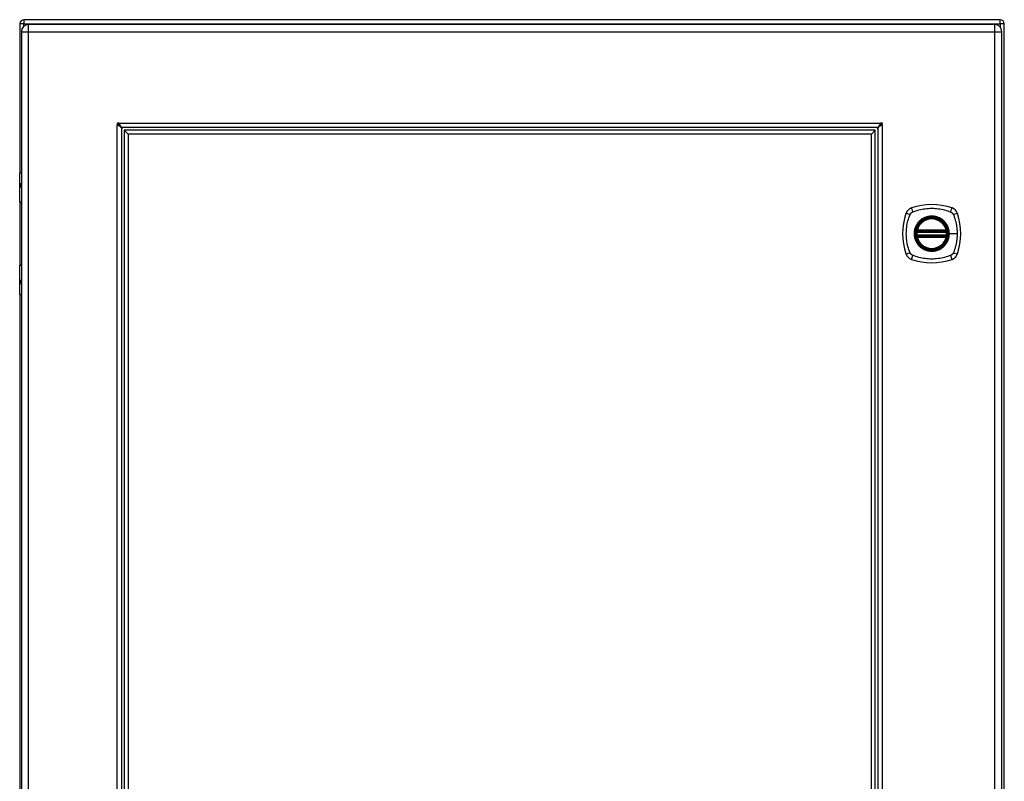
# Model space of a CAD drawing. Header units: inches. Extents: x 12 to 130, y 10 to 80.
# Tile 6 of 8: x 59 to 79, y 45 to 61. Entities that reach past the tile are written whole.
import ezdxf

# ---------------------------------------------------------------- set-up
doc = ezdxf.new("R2010")
doc.units = ezdxf.units.IN
doc.header["$MEASUREMENT"] = 0
doc.layers.add('Visible Edges(ANSI)', color=7, linetype='Continuous', lineweight=25)
doc.layers.add('Visible Tangent Edges(ANSI)', color=7, linetype='Continuous', lineweight=25)

msp = doc.modelspace()

# ---------------------------------------------------------------- linework, layer by layer
at = {"layer": 'Visible Edges(ANSI)'}
for p, q in [((58.531, 60.422), (58.531, 57.398)), ((78.447, 60.506), (58.615, 60.506)), ((78.531, 30.59), (78.531, 60.422)), ((58.563, 60.261), (58.563, 30.75)), ((78.335, 60.407), (58.709, 60.407)), ((78.481, 30.75), (78.481, 60.261)), ((60.594, 58.306), (60.594, 32.706)), ((75.956, 58.318), (60.607, 58.318)), ((60.653, 58.259), (60.732, 58.181)), ((60.653, 58.259), (60.653, 32.753)), ((75.91, 58.259), (60.653, 58.259)), ((75.91, 58.259), (75.831, 58.181)), ((75.91, 32.753), (75.91, 58.259)), ((75.969, 32.706), (75.969, 58.306)), ((60.732, 58.181), (60.732, 32.831)), ((75.831, 58.181), (60.732, 58.181)), ((75.831, 32.831), (75.831, 58.181)), ((58.528, 56.803), (58.528, 57.388)), ((58.548, 57.407), (58.563, 57.407)), ((58.563, 57.163), (58.56, 57.163)), ((58.56, 57.12), (58.563, 57.12)), ((58.531, 56.794), (58.531, 55.521)), ((58.563, 56.787), (58.544, 56.787)), ((76.764, 56.217), (77.35, 56.217)), ((76.76, 56.197), (77.354, 56.197)), ((77.354, 56.118), (76.76, 56.118)), ((77.35, 56.098), (76.764, 56.098)), ((58.528, 54.927), (58.528, 55.512)), ((58.544, 55.528), (58.563, 55.528)), ((58.563, 55.195), (58.56, 55.195)), ((58.56, 55.152), (58.563, 55.152)), ((58.531, 54.917), (58.531, 36.095)), ((58.563, 54.907), (58.548, 54.907))]:
    msp.add_line(p, q, dxfattribs=at)
at = {"layer": 'Visible Edges(ANSI)', "flags": 128}
for points in [[(60.517, 58.364), (60.516, 58.364), (60.516, 58.364), (60.516, 58.364), (60.516, 58.364), (60.515, 58.365), (60.515, 58.365), (60.515, 58.365), (60.515, 58.365), (60.514, 58.365), (60.514, 58.365), (60.513, 58.366), (60.513, 58.366), (60.513, 58.366), (60.512, 58.366), (60.512, 58.366), (60.512, 58.367), (60.511, 58.367), (60.511, 58.367), (60.511, 58.367), (60.511, 58.367), (60.51, 58.367), (60.51, 58.368), (60.51, 58.368), (60.51, 58.368)], [(60.594, 58.306), (60.594, 58.308), (60.593, 58.31), (60.592, 58.313), (60.591, 58.315), (60.59, 58.318), (60.588, 58.32), (60.586, 58.323), (60.584, 58.325), (60.581, 58.327), (60.578, 58.33), (60.575, 58.332), (60.572, 58.335), (60.568, 58.337), (60.564, 58.34), (60.56, 58.342), (60.556, 58.345), (60.551, 58.347), (60.547, 58.349), (60.542, 58.352), (60.537, 58.354), (60.532, 58.357), (60.527, 58.359), (60.522, 58.362), (60.517, 58.364)], [(60.545, 58.402), (60.545, 58.402), (60.545, 58.402), (60.545, 58.402), (60.545, 58.402), (60.545, 58.402), (60.545, 58.401), (60.546, 58.401), (60.546, 58.401), (60.546, 58.4), (60.546, 58.4), (60.546, 58.4), (60.547, 58.399), (60.547, 58.399), (60.547, 58.399), (60.547, 58.398), (60.547, 58.398), (60.548, 58.398), (60.548, 58.397), (60.548, 58.397), (60.548, 58.397), (60.548, 58.396), (60.548, 58.396), (60.548, 58.396), (60.548, 58.396)], [(60.548, 58.396), (60.551, 58.391), (60.553, 58.385), (60.556, 58.38), (60.558, 58.375), (60.561, 58.371), (60.563, 58.366), (60.565, 58.361), (60.568, 58.357), (60.57, 58.352), (60.573, 58.348), (60.575, 58.344), (60.578, 58.341), (60.58, 58.337), (60.582, 58.334), (60.585, 58.331), (60.587, 58.329), (60.59, 58.326), (60.592, 58.324), (60.595, 58.322), (60.597, 58.321), (60.599, 58.32), (60.602, 58.319), (60.604, 58.319), (60.607, 58.318)], [(75.956, 58.318), (75.959, 58.319), (75.961, 58.319), (75.963, 58.32), (75.966, 58.321), (75.968, 58.322), (75.971, 58.324), (75.973, 58.326), (75.976, 58.329), (75.978, 58.331), (75.98, 58.334), (75.983, 58.337), (75.985, 58.341), (75.988, 58.344), (75.99, 58.348), (75.993, 58.352), (75.995, 58.357), (75.997, 58.361), (76, 58.366), (76.002, 58.371), (76.005, 58.375), (76.007, 58.38), (76.01, 58.385), (76.012, 58.391), (76.015, 58.396)], [(76.046, 58.364), (76.041, 58.362), (76.036, 58.359), (76.031, 58.357), (76.026, 58.354), (76.021, 58.352), (76.016, 58.349), (76.012, 58.347), (76.007, 58.345), (76.003, 58.342), (75.999, 58.34), (75.995, 58.337), (75.991, 58.335), (75.988, 58.332), (75.985, 58.33), (75.982, 58.328), (75.979, 58.325), (75.977, 58.323), (75.975, 58.32), (75.973, 58.318), (75.972, 58.315), (75.97, 58.313), (75.97, 58.31), (75.969, 58.308), (75.969, 58.306)], [(76.015, 58.396), (76.015, 58.396), (76.015, 58.396), (76.015, 58.396), (76.015, 58.397), (76.015, 58.397), (76.015, 58.397), (76.015, 58.398), (76.016, 58.398), (76.016, 58.398), (76.016, 58.399), (76.016, 58.399), (76.016, 58.399), (76.017, 58.4), (76.017, 58.4), (76.017, 58.4), (76.017, 58.401), (76.017, 58.401), (76.017, 58.401), (76.018, 58.402), (76.018, 58.402), (76.018, 58.402), (76.018, 58.402), (76.018, 58.402), (76.018, 58.402)], [(76.053, 58.368), (76.053, 58.368), (76.053, 58.368), (76.052, 58.367), (76.052, 58.367), (76.052, 58.367), (76.052, 58.367), (76.052, 58.367), (76.051, 58.367), (76.051, 58.366), (76.051, 58.366), (76.05, 58.366), (76.05, 58.366), (76.049, 58.366), (76.049, 58.365), (76.049, 58.365), (76.048, 58.365), (76.048, 58.365), (76.048, 58.365), (76.047, 58.365), (76.047, 58.364), (76.047, 58.364), (76.047, 58.364), (76.047, 58.364), (76.046, 58.364)], [(76.748, 56.211), (76.748, 56.211), (76.748, 56.21), (76.748, 56.21), (76.748, 56.21), (76.748, 56.209), (76.748, 56.209), (76.748, 56.208), (76.748, 56.207), (76.748, 56.206), (76.748, 56.206), (76.748, 56.205), (76.747, 56.203), (76.747, 56.202), (76.747, 56.201), (76.747, 56.2), (76.747, 56.198), (76.746, 56.197), (76.746, 56.195), (76.746, 56.194), (76.746, 56.192), (76.746, 56.191), (76.746, 56.189), (76.745, 56.188), (76.745, 56.186)], [(77.369, 56.186), (77.368, 56.188), (77.368, 56.189), (77.368, 56.191), (77.368, 56.192), (77.368, 56.194), (77.368, 56.195), (77.367, 56.197), (77.367, 56.198), (77.367, 56.2), (77.367, 56.201), (77.367, 56.202), (77.367, 56.203), (77.366, 56.205), (77.366, 56.206), (77.366, 56.206), (77.366, 56.207), (77.366, 56.208), (77.366, 56.209), (77.366, 56.209), (77.366, 56.21), (77.365, 56.21), (77.365, 56.21), (77.365, 56.211), (77.365, 56.211)], [(76.745, 56.129), (76.745, 56.127), (76.746, 56.126), (76.746, 56.124), (76.746, 56.122), (76.746, 56.121), (76.746, 56.119), (76.746, 56.118), (76.747, 56.117), (76.747, 56.115), (76.747, 56.114), (76.747, 56.113), (76.747, 56.111), (76.748, 56.11), (76.748, 56.109), (76.748, 56.108), (76.748, 56.108), (76.748, 56.107), (76.748, 56.106), (76.748, 56.106), (76.748, 56.105), (76.748, 56.105), (76.748, 56.104), (76.748, 56.104), (76.748, 56.104)], [(77.365, 56.104), (77.365, 56.104), (77.365, 56.104), (77.365, 56.105), (77.366, 56.105), (77.366, 56.106), (77.366, 56.106), (77.366, 56.107), (77.366, 56.108), (77.366, 56.108), (77.366, 56.109), (77.366, 56.11), (77.367, 56.111), (77.367, 56.113), (77.367, 56.114), (77.367, 56.115), (77.367, 56.117), (77.367, 56.118), (77.368, 56.119), (77.368, 56.121), (77.368, 56.122), (77.368, 56.124), (77.368, 56.126), (77.368, 56.127), (77.369, 56.129)]]:
    msp.add_lwpolyline(points, dxfattribs=at)
at = {"layer": 'Visible Edges(ANSI)'}
for radius in [0.32, 0.315]:
    msp.add_circle((77.057, 56.157), radius, dxfattribs=at)
for centre, radius, start, end in [((58.615, 60.422), 0.084, 90, 180), ((78.447, 60.422), 0.084, 0, 90), ((58.709, 60.261), 0.146, 90, 180), ((78.335, 60.261), 0.146, 0, 90), ((60.531, 58.382), 0.025, 56.132, 213.868), ((60.572, 58.34), 0.031, 111.3217, 159.928), ((60.644, 58.268), 0.105, 131.9188, 138.0812), ((60.644, 58.268), 0.05, 90, 180), ((75.919, 58.268), 0.05, 0, 90), ((75.919, 58.268), 0.105, 41.9188, 48.0812), ((75.99, 58.34), 0.031, 20.072, 68.6783), ((76.032, 58.382), 0.025, 326.132, 123.868), ((58.548, 57.388), 0.0197, 90, 180), ((58.544, 56.803), 0.0157, 180, 270), ((76.702, 56.512), 0.177, 108.7722, 161.2278), ((77.057, 55.468), 1.28, 71.2278, 108.7722), ((77.412, 56.512), 0.177, 18.7722, 71.2278), ((77.746, 56.157), 1.28, 161.2278, 198.7722), ((77.057, 56.157), 0.313, 13.6344, 166.3656), ((76.368, 56.157), 1.28, 341.2278, 18.7722), ((77.057, 56.157), 0.313, 166.3656, 170.216), ((76.76, 56.209), 0.0118, 170.216, 270), ((76.764, 56.228), 0.0118, 166.3656, 270), ((77.35, 56.228), 0.0118, 270, 13.6344), ((77.354, 56.209), 0.0118, 270, 9.784), ((77.057, 56.157), 0.313, 9.784, 13.6344), ((77.057, 56.157), 0.313, 174.7499, 185.2501), ((76.76, 56.106), 0.0118, 90, 189.784), ((77.057, 56.157), 0.313, 189.784, 193.6344), ((76.764, 56.086), 0.0118, 90, 193.6344), ((77.057, 56.157), 0.313, 193.6344, 346.3656), ((77.35, 56.086), 0.0118, 346.3656, 90), ((77.354, 56.106), 0.0118, 350.216, 90), ((77.057, 56.157), 0.313, 346.3656, 350.216), ((77.057, 56.157), 0.313, 354.7499, 5.2501), ((76.702, 55.803), 0.177, 198.7722, 251.2278), ((77.057, 56.846), 1.28, 251.2278, 288.7722), ((77.412, 55.803), 0.177, 288.7722, 341.2278), ((58.544, 55.512), 0.0157, 90, 180), ((58.548, 54.927), 0.0197, 180, 270)]:
    msp.add_arc(centre, radius, start, end, dxfattribs=at)
at = {"layer": 'Visible Tangent Edges(ANSI)'}
for p, q in [((58.615, 60.422), (58.531, 60.422)), ((58.615, 60.506), (58.615, 60.422)), ((58.615, 60.422), (78.447, 60.422)), ((58.615, 60.373), (58.615, 60.422)), ((78.447, 60.422), (78.447, 60.506)), ((78.447, 60.422), (78.447, 60.355)), ((78.531, 60.422), (78.447, 60.422)), ((58.563, 60.261), (58.709, 60.261)), ((58.709, 60.261), (58.709, 60.407)), ((58.709, 60.261), (78.335, 60.261)), ((58.709, 30.75), (58.709, 60.261)), ((78.335, 60.407), (78.335, 60.261)), ((78.335, 60.261), (78.335, 30.75)), ((78.335, 60.261), (78.481, 60.261)), ((60.51, 32.644), (60.51, 58.368)), ((60.545, 58.402), (76.018, 58.402)), ((76.053, 58.368), (76.053, 32.644)), ((58.563, 57.388), (58.528, 57.388)), ((58.551, 57.173), (58.563, 57.173)), ((58.563, 57.11), (58.551, 57.11)), ((58.528, 56.803), (58.563, 56.803)), ((76.754, 56.21), (76.748, 56.211)), ((76.753, 56.231), (76.764, 56.228)), ((76.764, 56.217), (76.764, 56.228)), ((77.35, 56.228), (76.764, 56.228)), ((76.764, 56.207), (76.764, 56.217)), ((77.35, 56.228), (77.361, 56.231)), ((77.35, 56.228), (77.35, 56.217)), ((77.35, 56.217), (77.35, 56.207)), ((77.365, 56.211), (77.359, 56.21)), ((76.745, 56.186), (76.757, 56.185)), ((76.745, 56.129), (76.757, 56.13)), ((76.748, 56.104), (76.754, 56.105)), ((76.764, 56.086), (76.753, 56.084)), ((76.757, 56.185), (77.357, 56.185)), ((77.357, 56.13), (76.757, 56.13)), ((76.76, 56.197), (76.76, 56.207)), ((76.76, 56.108), (76.76, 56.118)), ((76.764, 56.207), (77.35, 56.207)), ((76.764, 56.098), (76.764, 56.108)), ((77.35, 56.108), (76.764, 56.108)), ((76.764, 56.086), (76.764, 56.098)), ((76.764, 56.086), (77.35, 56.086)), ((77.35, 56.108), (77.35, 56.098)), ((77.35, 56.098), (77.35, 56.086)), ((77.361, 56.084), (77.35, 56.086)), ((77.354, 56.207), (77.354, 56.197)), ((77.354, 56.118), (77.354, 56.108)), ((77.357, 56.185), (77.369, 56.186)), ((77.357, 56.13), (77.369, 56.129)), ((77.359, 56.105), (77.365, 56.104)), ((77.409, 56.157), (77.414, 56.157)), ((77.574, 56.157), (77.414, 56.157)), ((58.563, 55.512), (58.528, 55.512)), ((58.551, 55.205), (58.563, 55.205)), ((58.563, 55.142), (58.551, 55.142)), ((58.528, 54.927), (58.563, 54.927))]:
    msp.add_line(p, q, dxfattribs=at)
at = {"layer": 'Visible Tangent Edges(ANSI)', "flags": 128}
for points in [[(58.551, 57.173), (58.549, 57.173), (58.547, 57.172), (58.545, 57.171), (58.543, 57.169), (58.542, 57.167), (58.541, 57.165), (58.54, 57.161), (58.539, 57.158), (58.538, 57.154), (58.537, 57.15), (58.537, 57.146), (58.537, 57.142), (58.537, 57.137), (58.537, 57.133), (58.538, 57.129), (58.539, 57.125), (58.54, 57.122), (58.541, 57.119), (58.542, 57.116), (58.543, 57.114), (58.545, 57.112), (58.547, 57.111), (58.549, 57.11), (58.551, 57.11)], [(58.56, 57.12), (58.558, 57.12), (58.556, 57.121), (58.554, 57.122), (58.553, 57.123), (58.551, 57.124), (58.55, 57.126), (58.549, 57.128), (58.548, 57.13), (58.547, 57.133), (58.547, 57.136), (58.547, 57.139), (58.546, 57.142), (58.547, 57.145), (58.547, 57.148), (58.547, 57.15), (58.548, 57.153), (58.549, 57.155), (58.55, 57.157), (58.551, 57.159), (58.552, 57.161), (58.554, 57.162), (58.556, 57.163), (58.558, 57.163), (58.56, 57.163)], [(76.668, 56.597), (76.702, 56.611), (76.733, 56.622), (76.764, 56.631), (76.796, 56.64), (76.828, 56.648), (76.86, 56.655), (76.893, 56.661), (76.925, 56.665), (76.958, 56.669), (76.991, 56.672), (77.024, 56.673), (77.057, 56.674), (77.09, 56.673), (77.123, 56.672), (77.156, 56.669), (77.188, 56.665), (77.221, 56.661), (77.253, 56.655), (77.286, 56.648), (77.318, 56.64), (77.35, 56.631), (77.381, 56.622), (77.412, 56.611), (77.446, 56.597)], [(76.617, 55.769), (76.603, 55.802), (76.593, 55.833), (76.583, 55.865), (76.574, 55.896), (76.567, 55.928), (76.56, 55.961), (76.554, 55.993), (76.549, 56.026), (76.545, 56.058), (76.543, 56.091), (76.541, 56.124), (76.54, 56.157), (76.541, 56.19), (76.543, 56.223), (76.545, 56.256), (76.549, 56.289), (76.554, 56.322), (76.56, 56.354), (76.567, 56.386), (76.574, 56.418), (76.583, 56.45), (76.593, 56.481), (76.603, 56.512), (76.617, 56.546)], [(76.617, 56.546), (76.618, 56.549), (76.62, 56.552), (76.621, 56.554), (76.623, 56.557), (76.625, 56.559), (76.626, 56.562), (76.628, 56.565), (76.63, 56.567), (76.632, 56.569), (76.634, 56.572), (76.636, 56.574), (76.638, 56.576), (76.64, 56.578), (76.643, 56.58), (76.645, 56.582), (76.647, 56.584), (76.65, 56.586), (76.652, 56.588), (76.655, 56.59), (76.658, 56.591), (76.66, 56.593), (76.663, 56.595), (76.666, 56.596), (76.668, 56.597)], [(77.409, 56.157), (77.397, 56.066), (77.362, 55.981), (77.306, 55.908), (77.233, 55.852), (77.148, 55.817), (77.057, 55.805), (76.965, 55.817), (76.88, 55.853), (76.807, 55.909), (76.752, 55.981), (76.717, 56.066), (76.705, 56.158), (76.717, 56.249), (76.752, 56.334), (76.808, 56.407), (76.881, 56.463), (76.966, 56.498), (77.057, 56.51), (77.148, 56.498), (77.233, 56.462), (77.306, 56.406), (77.362, 56.334), (77.397, 56.249), (77.409, 56.157)], [(76.829, 56.432), (76.827, 56.43), (76.825, 56.428), (76.823, 56.427), (76.821, 56.425), (76.819, 56.423), (76.817, 56.421), (76.815, 56.419), (76.813, 56.417), (76.811, 56.415), (76.809, 56.414), (76.807, 56.412), (76.805, 56.41), (76.803, 56.408), (76.801, 56.406), (76.799, 56.404), (76.797, 56.402), (76.795, 56.4), (76.793, 56.398), (76.791, 56.396), (76.79, 56.393), (76.788, 56.391), (76.786, 56.389), (76.784, 56.387), (76.782, 56.385)], [(77.285, 56.432), (77.268, 56.445), (77.251, 56.456), (77.234, 56.467), (77.216, 56.477), (77.197, 56.485), (77.178, 56.493), (77.158, 56.5), (77.139, 56.505), (77.118, 56.509), (77.098, 56.512), (77.078, 56.514), (77.057, 56.514), (77.036, 56.514), (77.016, 56.512), (76.995, 56.509), (76.975, 56.505), (76.955, 56.499), (76.936, 56.493), (76.917, 56.485), (76.898, 56.477), (76.88, 56.467), (76.862, 56.456), (76.845, 56.445), (76.829, 56.432)], [(77.332, 56.385), (77.33, 56.387), (77.328, 56.389), (77.326, 56.391), (77.324, 56.393), (77.322, 56.396), (77.321, 56.398), (77.319, 56.4), (77.317, 56.402), (77.315, 56.404), (77.313, 56.406), (77.311, 56.408), (77.309, 56.41), (77.307, 56.412), (77.305, 56.414), (77.303, 56.415), (77.301, 56.417), (77.299, 56.419), (77.297, 56.421), (77.295, 56.423), (77.293, 56.425), (77.291, 56.427), (77.289, 56.428), (77.287, 56.43), (77.285, 56.432)], [(77.446, 56.597), (77.447, 56.597), (77.448, 56.596), (77.45, 56.595), (77.451, 56.595), (77.452, 56.594), (77.454, 56.593), (77.455, 56.592), (77.456, 56.592), (77.458, 56.591), (77.459, 56.59), (77.46, 56.589), (77.462, 56.588), (77.463, 56.587), (77.464, 56.586), (77.465, 56.585), (77.466, 56.584), (77.468, 56.583), (77.469, 56.582), (77.47, 56.581), (77.471, 56.58), (77.472, 56.579), (77.473, 56.578), (77.475, 56.577), (77.476, 56.576)], [(77.476, 56.576), (77.477, 56.575), (77.478, 56.574), (77.479, 56.573), (77.48, 56.572), (77.481, 56.571), (77.482, 56.569), (77.483, 56.568), (77.484, 56.567), (77.485, 56.566), (77.486, 56.565), (77.487, 56.563), (77.488, 56.562), (77.488, 56.561), (77.489, 56.56), (77.49, 56.558), (77.491, 56.557), (77.492, 56.556), (77.493, 56.554), (77.493, 56.553), (77.494, 56.552), (77.495, 56.55), (77.496, 56.549), (77.496, 56.547), (77.497, 56.546)], [(77.497, 56.546), (77.505, 56.528), (77.511, 56.512), (77.516, 56.497), (77.521, 56.481), (77.526, 56.466), (77.531, 56.45), (77.535, 56.434), (77.54, 56.418), (77.544, 56.402), (77.547, 56.386), (77.551, 56.37), (77.554, 56.354), (77.557, 56.338), (77.56, 56.322), (77.563, 56.305), (77.565, 56.289), (77.567, 56.273), (77.569, 56.256), (77.57, 56.24), (77.571, 56.223), (77.572, 56.207), (77.573, 56.19), (77.573, 56.174), (77.574, 56.157)], [(76.782, 56.385), (76.77, 56.369), (76.758, 56.352), (76.747, 56.334), (76.738, 56.316), (76.729, 56.298), (76.721, 56.278), (76.715, 56.259), (76.71, 56.239), (76.705, 56.219), (76.702, 56.198), (76.701, 56.178), (76.7, 56.157), (76.701, 56.137), (76.702, 56.116), (76.705, 56.096), (76.71, 56.076), (76.715, 56.056), (76.721, 56.036), (76.729, 56.017), (76.738, 55.998), (76.747, 55.98), (76.758, 55.963), (76.77, 55.946), (76.782, 55.93)], [(76.753, 56.231), (76.753, 56.23), (76.752, 56.229), (76.752, 56.228), (76.752, 56.227), (76.752, 56.227), (76.752, 56.226), (76.752, 56.225), (76.752, 56.224), (76.752, 56.223), (76.752, 56.222), (76.752, 56.221), (76.752, 56.22), (76.752, 56.219), (76.752, 56.218), (76.752, 56.217), (76.752, 56.216), (76.752, 56.215), (76.753, 56.214), (76.753, 56.214), (76.753, 56.213), (76.753, 56.212), (76.754, 56.211), (76.754, 56.21), (76.754, 56.21)], [(76.754, 56.21), (76.755, 56.209), (76.755, 56.209), (76.755, 56.209), (76.755, 56.209), (76.755, 56.209), (76.756, 56.209), (76.756, 56.209), (76.756, 56.208), (76.756, 56.208), (76.757, 56.208), (76.757, 56.208), (76.757, 56.208), (76.757, 56.208), (76.758, 56.208), (76.758, 56.208), (76.758, 56.207), (76.758, 56.207), (76.759, 56.207), (76.759, 56.207), (76.759, 56.207), (76.759, 56.207), (76.76, 56.207), (76.76, 56.207), (76.76, 56.207)], [(77.414, 56.157), (77.414, 56.168), (77.413, 56.178), (77.412, 56.188), (77.411, 56.198), (77.41, 56.209), (77.408, 56.219), (77.407, 56.229), (77.404, 56.239), (77.402, 56.249), (77.399, 56.259), (77.396, 56.269), (77.393, 56.278), (77.389, 56.288), (77.385, 56.298), (77.381, 56.307), (77.376, 56.316), (77.372, 56.325), (77.367, 56.334), (77.361, 56.343), (77.356, 56.352), (77.35, 56.361), (77.344, 56.369), (77.338, 56.377), (77.332, 56.385)], [(77.354, 56.207), (77.354, 56.207), (77.354, 56.207), (77.355, 56.207), (77.355, 56.207), (77.355, 56.207), (77.355, 56.207), (77.356, 56.207), (77.356, 56.207), (77.356, 56.208), (77.356, 56.208), (77.357, 56.208), (77.357, 56.208), (77.357, 56.208), (77.357, 56.208), (77.358, 56.208), (77.358, 56.208), (77.358, 56.209), (77.358, 56.209), (77.358, 56.209), (77.359, 56.209), (77.359, 56.209), (77.359, 56.209), (77.359, 56.209), (77.359, 56.21)], [(77.359, 56.21), (77.36, 56.21), (77.36, 56.211), (77.361, 56.212), (77.361, 56.213), (77.361, 56.214), (77.361, 56.214), (77.362, 56.215), (77.362, 56.216), (77.362, 56.217), (77.362, 56.218), (77.362, 56.219), (77.362, 56.22), (77.362, 56.221), (77.362, 56.222), (77.362, 56.223), (77.362, 56.224), (77.362, 56.225), (77.362, 56.226), (77.362, 56.227), (77.362, 56.227), (77.362, 56.228), (77.362, 56.229), (77.361, 56.23), (77.361, 56.231)], [(76.754, 56.105), (76.754, 56.105), (76.754, 56.104), (76.753, 56.103), (76.753, 56.102), (76.753, 56.101), (76.753, 56.1), (76.752, 56.1), (76.752, 56.099), (76.752, 56.098), (76.752, 56.097), (76.752, 56.096), (76.752, 56.095), (76.752, 56.094), (76.752, 56.093), (76.752, 56.092), (76.752, 56.091), (76.752, 56.09), (76.752, 56.089), (76.752, 56.088), (76.752, 56.087), (76.752, 56.086), (76.752, 56.086), (76.753, 56.085), (76.753, 56.084)], [(76.76, 56.108), (76.76, 56.108), (76.76, 56.108), (76.759, 56.108), (76.759, 56.108), (76.759, 56.108), (76.759, 56.108), (76.758, 56.108), (76.758, 56.107), (76.758, 56.107), (76.758, 56.107), (76.757, 56.107), (76.757, 56.107), (76.757, 56.107), (76.757, 56.107), (76.756, 56.107), (76.756, 56.106), (76.756, 56.106), (76.756, 56.106), (76.755, 56.106), (76.755, 56.106), (76.755, 56.106), (76.755, 56.106), (76.755, 56.105), (76.754, 56.105)], [(76.757, 56.185), (76.757, 56.186), (76.757, 56.187), (76.757, 56.187), (76.758, 56.188), (76.758, 56.189), (76.758, 56.19), (76.758, 56.19), (76.758, 56.191), (76.759, 56.192), (76.759, 56.192), (76.759, 56.193), (76.759, 56.193), (76.759, 56.194), (76.759, 56.194), (76.759, 56.195), (76.76, 56.195), (76.76, 56.196), (76.76, 56.196), (76.76, 56.196), (76.76, 56.196), (76.76, 56.197), (76.76, 56.197), (76.76, 56.197), (76.76, 56.197)], [(76.76, 56.118), (76.76, 56.118), (76.76, 56.118), (76.76, 56.118), (76.76, 56.118), (76.76, 56.119), (76.76, 56.119), (76.76, 56.119), (76.76, 56.12), (76.759, 56.12), (76.759, 56.121), (76.759, 56.121), (76.759, 56.122), (76.759, 56.122), (76.759, 56.123), (76.759, 56.123), (76.758, 56.124), (76.758, 56.125), (76.758, 56.125), (76.758, 56.126), (76.758, 56.127), (76.757, 56.128), (76.757, 56.128), (76.757, 56.129), (76.757, 56.13)], [(76.76, 56.207), (76.76, 56.207), (76.76, 56.207), (76.761, 56.207), (76.761, 56.207), (76.761, 56.207), (76.761, 56.207), (76.761, 56.207), (76.761, 56.207), (76.762, 56.207), (76.762, 56.207), (76.762, 56.207), (76.762, 56.207), (76.762, 56.207), (76.763, 56.207), (76.763, 56.207), (76.763, 56.207), (76.763, 56.207), (76.763, 56.207), (76.763, 56.207), (76.764, 56.207), (76.764, 56.207), (76.764, 56.207), (76.764, 56.207), (76.764, 56.207)], [(76.764, 56.108), (76.764, 56.108), (76.764, 56.108), (76.764, 56.108), (76.764, 56.108), (76.763, 56.108), (76.763, 56.108), (76.763, 56.108), (76.763, 56.108), (76.763, 56.108), (76.763, 56.108), (76.762, 56.108), (76.762, 56.108), (76.762, 56.108), (76.762, 56.108), (76.762, 56.108), (76.761, 56.108), (76.761, 56.108), (76.761, 56.108), (76.761, 56.108), (76.761, 56.108), (76.761, 56.108), (76.76, 56.108), (76.76, 56.108), (76.76, 56.108)], [(77.332, 55.93), (77.338, 55.938), (77.344, 55.946), (77.35, 55.954), (77.356, 55.963), (77.361, 55.972), (77.367, 55.981), (77.372, 55.99), (77.376, 55.999), (77.381, 56.008), (77.385, 56.017), (77.389, 56.027), (77.393, 56.036), (77.396, 56.046), (77.399, 56.056), (77.402, 56.066), (77.404, 56.076), (77.407, 56.086), (77.408, 56.096), (77.41, 56.106), (77.411, 56.116), (77.412, 56.127), (77.413, 56.137), (77.414, 56.147), (77.414, 56.157)], [(77.35, 56.207), (77.35, 56.207), (77.35, 56.207), (77.35, 56.207), (77.35, 56.207), (77.35, 56.207), (77.351, 56.207), (77.351, 56.207), (77.351, 56.207), (77.351, 56.207), (77.351, 56.207), (77.352, 56.207), (77.352, 56.207), (77.352, 56.207), (77.352, 56.207), (77.352, 56.207), (77.352, 56.207), (77.353, 56.207), (77.353, 56.207), (77.353, 56.207), (77.353, 56.207), (77.353, 56.207), (77.353, 56.207), (77.354, 56.207), (77.354, 56.207)], [(77.354, 56.108), (77.354, 56.108), (77.353, 56.108), (77.353, 56.108), (77.353, 56.108), (77.353, 56.108), (77.353, 56.108), (77.353, 56.108), (77.352, 56.108), (77.352, 56.108), (77.352, 56.108), (77.352, 56.108), (77.352, 56.108), (77.352, 56.108), (77.351, 56.108), (77.351, 56.108), (77.351, 56.108), (77.351, 56.108), (77.351, 56.108), (77.35, 56.108), (77.35, 56.108), (77.35, 56.108), (77.35, 56.108), (77.35, 56.108), (77.35, 56.108)], [(77.354, 56.197), (77.354, 56.197), (77.354, 56.197), (77.354, 56.197), (77.354, 56.196), (77.354, 56.196), (77.354, 56.196), (77.354, 56.196), (77.354, 56.195), (77.354, 56.195), (77.355, 56.194), (77.355, 56.194), (77.355, 56.193), (77.355, 56.193), (77.355, 56.192), (77.355, 56.192), (77.356, 56.191), (77.356, 56.19), (77.356, 56.19), (77.356, 56.189), (77.356, 56.188), (77.356, 56.187), (77.357, 56.187), (77.357, 56.186), (77.357, 56.185)], [(77.357, 56.13), (77.357, 56.129), (77.357, 56.128), (77.356, 56.128), (77.356, 56.127), (77.356, 56.126), (77.356, 56.125), (77.356, 56.125), (77.356, 56.124), (77.355, 56.123), (77.355, 56.123), (77.355, 56.122), (77.355, 56.122), (77.355, 56.121), (77.355, 56.121), (77.354, 56.12), (77.354, 56.12), (77.354, 56.119), (77.354, 56.119), (77.354, 56.119), (77.354, 56.118), (77.354, 56.118), (77.354, 56.118), (77.354, 56.118), (77.354, 56.118)], [(77.359, 56.105), (77.359, 56.105), (77.359, 56.106), (77.359, 56.106), (77.359, 56.106), (77.358, 56.106), (77.358, 56.106), (77.358, 56.106), (77.358, 56.106), (77.358, 56.107), (77.357, 56.107), (77.357, 56.107), (77.357, 56.107), (77.357, 56.107), (77.356, 56.107), (77.356, 56.107), (77.356, 56.107), (77.356, 56.108), (77.355, 56.108), (77.355, 56.108), (77.355, 56.108), (77.355, 56.108), (77.354, 56.108), (77.354, 56.108), (77.354, 56.108)], [(77.361, 56.084), (77.361, 56.085), (77.362, 56.086), (77.362, 56.086), (77.362, 56.087), (77.362, 56.088), (77.362, 56.089), (77.362, 56.09), (77.362, 56.091), (77.362, 56.092), (77.362, 56.093), (77.362, 56.094), (77.362, 56.095), (77.362, 56.096), (77.362, 56.097), (77.362, 56.098), (77.362, 56.099), (77.362, 56.1), (77.361, 56.1), (77.361, 56.101), (77.361, 56.102), (77.361, 56.103), (77.36, 56.104), (77.36, 56.105), (77.359, 56.105)], [(77.574, 56.157), (77.573, 56.141), (77.573, 56.124), (77.572, 56.108), (77.571, 56.091), (77.57, 56.075), (77.569, 56.059), (77.567, 56.042), (77.565, 56.026), (77.563, 56.009), (77.56, 55.993), (77.557, 55.977), (77.554, 55.961), (77.551, 55.945), (77.547, 55.928), (77.544, 55.912), (77.54, 55.897), (77.535, 55.881), (77.531, 55.865), (77.526, 55.849), (77.521, 55.833), (77.516, 55.818), (77.511, 55.802), (77.505, 55.787), (77.497, 55.769)], [(76.782, 55.93), (76.784, 55.928), (76.786, 55.926), (76.788, 55.924), (76.79, 55.921), (76.791, 55.919), (76.793, 55.917), (76.795, 55.915), (76.797, 55.913), (76.799, 55.911), (76.801, 55.909), (76.803, 55.907), (76.805, 55.905), (76.807, 55.903), (76.809, 55.901), (76.811, 55.899), (76.813, 55.898), (76.815, 55.896), (76.817, 55.894), (76.819, 55.892), (76.821, 55.89), (76.823, 55.888), (76.825, 55.886), (76.827, 55.885), (76.829, 55.883)], [(76.829, 55.883), (76.846, 55.87), (76.862, 55.859), (76.88, 55.848), (76.898, 55.838), (76.917, 55.829), (76.936, 55.822), (76.956, 55.815), (76.975, 55.81), (76.995, 55.806), (77.016, 55.803), (77.036, 55.801), (77.057, 55.801), (77.078, 55.801), (77.098, 55.803), (77.118, 55.806), (77.139, 55.81), (77.159, 55.815), (77.178, 55.822), (77.197, 55.829), (77.216, 55.838), (77.234, 55.848), (77.252, 55.859), (77.268, 55.87), (77.285, 55.883)], [(77.285, 55.883), (77.287, 55.885), (77.289, 55.886), (77.291, 55.888), (77.293, 55.89), (77.295, 55.892), (77.297, 55.894), (77.299, 55.896), (77.301, 55.898), (77.303, 55.899), (77.305, 55.901), (77.307, 55.903), (77.309, 55.905), (77.311, 55.907), (77.313, 55.909), (77.315, 55.911), (77.317, 55.913), (77.319, 55.915), (77.321, 55.917), (77.322, 55.919), (77.324, 55.921), (77.326, 55.924), (77.328, 55.926), (77.33, 55.928), (77.332, 55.93)], [(76.668, 55.718), (76.666, 55.719), (76.663, 55.72), (76.66, 55.722), (76.658, 55.723), (76.655, 55.725), (76.652, 55.727), (76.65, 55.729), (76.647, 55.73), (76.645, 55.732), (76.643, 55.734), (76.64, 55.736), (76.638, 55.739), (76.636, 55.741), (76.634, 55.743), (76.632, 55.745), (76.63, 55.748), (76.628, 55.75), (76.626, 55.753), (76.625, 55.755), (76.623, 55.758), (76.621, 55.761), (76.62, 55.763), (76.618, 55.766), (76.617, 55.769)], [(77.446, 55.718), (77.412, 55.704), (77.381, 55.693), (77.35, 55.684), (77.318, 55.675), (77.286, 55.667), (77.253, 55.66), (77.221, 55.654), (77.188, 55.65), (77.156, 55.646), (77.123, 55.643), (77.09, 55.641), (77.057, 55.641), (77.024, 55.641), (76.991, 55.643), (76.958, 55.646), (76.925, 55.65), (76.893, 55.654), (76.86, 55.66), (76.828, 55.667), (76.796, 55.675), (76.764, 55.684), (76.733, 55.693), (76.702, 55.704), (76.668, 55.718)], [(77.497, 55.769), (77.496, 55.766), (77.494, 55.763), (77.493, 55.761), (77.491, 55.758), (77.489, 55.755), (77.488, 55.753), (77.486, 55.75), (77.484, 55.748), (77.482, 55.746), (77.48, 55.743), (77.478, 55.741), (77.476, 55.739), (77.474, 55.737), (77.471, 55.735), (77.469, 55.732), (77.467, 55.731), (77.464, 55.729), (77.462, 55.727), (77.459, 55.725), (77.456, 55.723), (77.454, 55.722), (77.451, 55.72), (77.448, 55.719), (77.446, 55.718)], [(58.551, 55.205), (58.549, 55.204), (58.547, 55.204), (58.545, 55.203), (58.543, 55.201), (58.542, 55.199), (58.541, 55.196), (58.54, 55.193), (58.539, 55.19), (58.538, 55.186), (58.537, 55.182), (58.537, 55.178), (58.537, 55.173), (58.537, 55.169), (58.537, 55.165), (58.538, 55.161), (58.539, 55.157), (58.54, 55.153), (58.541, 55.15), (58.542, 55.148), (58.543, 55.146), (58.545, 55.144), (58.547, 55.143), (58.549, 55.142), (58.551, 55.142)], [(58.56, 55.152), (58.558, 55.152), (58.556, 55.152), (58.554, 55.153), (58.552, 55.154), (58.551, 55.156), (58.55, 55.157), (58.549, 55.16), (58.548, 55.162), (58.547, 55.165), (58.547, 55.167), (58.547, 55.17), (58.546, 55.173), (58.547, 55.176), (58.547, 55.179), (58.547, 55.182), (58.548, 55.184), (58.549, 55.187), (58.55, 55.189), (58.551, 55.191), (58.553, 55.192), (58.554, 55.193), (58.556, 55.194), (58.558, 55.195), (58.56, 55.195)]]:
    msp.add_lwpolyline(points, dxfattribs=at)
at = {"layer": 'Visible Tangent Edges(ANSI)'}
for radius in [0.346, 0.342, 0.325, 0.324]:
    msp.add_circle((77.057, 56.157), radius, dxfattribs=at)
for centre, radius, start, end in [((60.572, 58.34), 0.062, 113.5419, 157.0794), ((75.99, 58.34), 0.062, 22.9206, 66.4581), ((77.057, 56.157), 0.301, 13.6344, 166.3656), ((77.057, 56.157), 0.301, 174.7499, 185.2501), ((77.057, 56.157), 0.301, 193.6344, 346.3656), ((77.057, 56.157), 0.301, 354.7499, 5.2501)]:
    msp.add_arc(centre, radius, start, end, dxfattribs=at)
for centre, major_axis, ratio, start_param, end_param in [((58.56, 57.173), (0, -0.00984), 0.879139, 4.712389, 6.283185), ((58.56, 57.11), (0, 0.00984), 0.879139, 0, 1.570796), ((76.683, 56.57), (-0.037, 0.112), 0.042597, 0.170073, 1.307344), ((77.431, 56.57), (0.037, 0.112), 0.042597, 4.975842, 6.113112), ((76.645, 56.532), (-0.112, 0.037), 0.042597, 4.975842, 6.113112), ((77.469, 56.532), (0.112, 0.037), 0.042597, 0.170073, 1.307344), ((76.749, 56.211), (0.00773, 0.00893), 0.431674, 4.96723, 6.283185), ((76.76, 56.205), (0.0021, 0.0116), 0.025638, 0, 1.426581), ((77.354, 56.205), (-0.0021, 0.0116), 0.025638, 4.856604, 6.283185), ((77.365, 56.211), (-0.00773, 0.00893), 0.431674, 0, 1.315955), ((76.749, 56.104), (0.00773, -0.00893), 0.431674, 0, 1.315955), ((76.76, 56.11), (0.0021, -0.0116), 0.025638, 4.856604, 6.283185), ((77.354, 56.11), (-0.0021, -0.0116), 0.025638, 0, 1.426581), ((77.365, 56.104), (-0.00773, -0.00893), 0.431674, 4.96723, 6.283185), ((76.645, 55.783), (-0.112, -0.037), 0.042597, 0.170073, 1.307344), ((76.683, 55.745), (-0.037, -0.112), 0.042597, 4.975842, 6.113112), ((77.431, 55.745), (0.037, -0.112), 0.042597, 0.170073, 1.307344), ((77.469, 55.783), (0.112, -0.037), 0.042597, 4.975842, 6.113112), ((58.56, 55.205), (0, -0.00984), 0.879139, 4.712389, 6.283185), ((58.56, 55.142), (0, 0.00984), 0.879139, 0, 1.570796)]:
    msp.add_ellipse(centre, major_axis=major_axis, ratio=ratio, start_param=start_param, end_param=end_param, dxfattribs=at)

doc.saveas('drawing.dxf')
